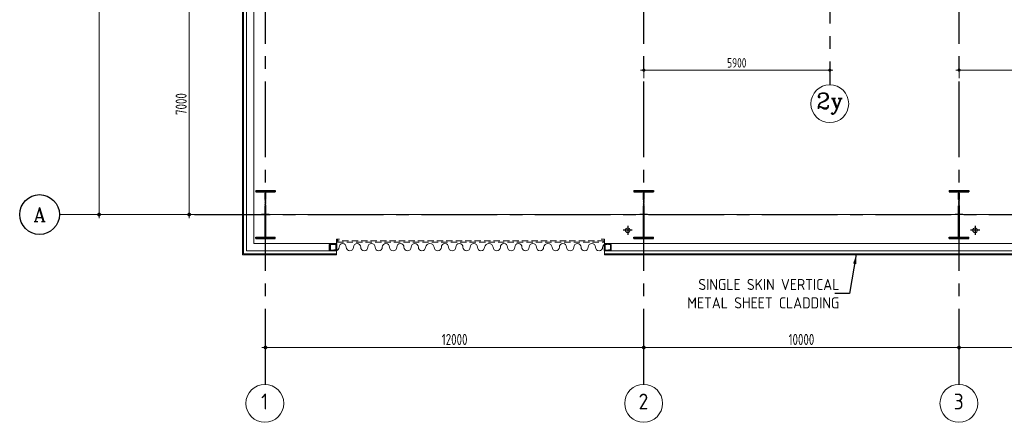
# Model space of a CAD drawing. Extents: x -7650383 to 4934791, y -137560 to 1826789.
# Tile 4 of 256: x 608471 to 639701, y -55562 to -42802. Entities that reach past the tile are written whole.
import ezdxf
from ezdxf.enums import TextEntityAlignment as Align

# ---------------------------------------------------------------- set-up
doc = ezdxf.new("R2010")
doc.units = 0
doc.header["$LTSCALE"] = 800
doc.header["$MEASUREMENT"] = 0
for name, pattern in [('CENTER', [2, 1.25, -0.25, 0.25, -0.25]), ('CENTER2', [1.125, 0.75, -0.125, 0.125, -0.125]), ('STG & GTG EQUIPMENT AT 0.000M LVL$0$HIDDEN', [0.375, 0.25, -0.125])]:
    doc.linetypes.add(name, pattern=pattern)
doc.layers.get('0').update_dxf_attribs({"linetype": 'CONTINUOUS'})
for name, color, linetype in [('0-7-COL', 2, 'CENTER'), ('CL', 2, 'CENTER2'), ('COL', 1, 'CENTER'), ('GRID', 8, 'CENTER'), ('HATCH', 9, 'CONTINUOUS'), ('TEXT', 3, 'CONTINUOUS')]:
    doc.layers.add(name, color=color, linetype=linetype)
for name, color, linetype, lineweight in [('A-REMOVABLE GRATING', 252, 'CONTINUOUS', 9), ('CLAD-1', 3, 'CONTINUOUS', 15), ('CLAD-2', 7, 'CONTINUOUS', 15), ('COLUMN', 6, 'CONTINUOUS', 30), ('DIM', 4, 'CONTINUOUS', 13), ('dimension line', 4, 'CONTINUOUS', 13), ('DOOR', 235, 'CONTINUOUS', 13), ('RAINWATER', 2, 'CONTINUOUS', 15), ('STG   AT 0.000M SHUTTER', 2, 'STG & GTG EQUIPMENT AT 0.000M LVL$0$HIDDEN', 13), ('STG  AT 0.000M LVL ROLLING SHUTTER FRAME', 4, 'CONTINUOUS', 13), ('WALL', 6, 'CONTINUOUS', 18)]:
    doc.layers.add(name, color=color, linetype=linetype, lineweight=lineweight)
doc.styles.add('COMPLEX', font='complex')
doc.styles.add('nik', font='isocp.shx')
doc.styles.add('ROMANC', font='romanc')
doc.styles.add('ROMANS', font='ISO9.shx', dxfattribs={"width": 0.8})
doc.styles.get("Standard").update_dxf_attribs({"font": 'ISO9'})
doc.dimstyles.new('barka', dxfattribs={"dimscale": 100, "dimtxt": 3.5, "dimasz": 1.2, "dimexe": 2.5, "dimexo": 2.5, "dimgap": 0.8, "dimtad": 1, "dimdsep": 46, "dimtxsty": 'ROMANS', "dimblk": 'DDOT1', "dimcen": 0, "dimclrd": 256, "dimclre": 256, "dimclrt": 2, "dimadec": 0, "dimazin": 2, "dimtp": 0.1, "dimtm": 0.1, "dimtfac": 0.71, "dimtmove": 2, "dimatfit": 3, "dimlwd": -1, "dimlwe": -1, "dimarcsym": 0})
doc.dimstyles.new('barka INTERNAL DIM', dxfattribs={"dimscale": 100, "dimtxt": 3, "dimasz": 1, "dimexe": 2.5, "dimexo": 1.5, "dimgap": 0.8, "dimtad": 1, "dimdsep": 46, "dimtxsty": 'ROMANS', "dimblk": 'DDOT1', "dimcen": 0, "dimclrd": 256, "dimclre": 256, "dimclrt": 2, "dimadec": 0, "dimazin": 2, "dimtp": 0.1, "dimtm": 0.1, "dimtfac": 0.71, "dimtmove": 2, "dimatfit": 3, "dimlwd": -1, "dimlwe": -1, "dimarcsym": 0})
doc.dimstyles.get("Standard").update_dxf_attribs({"dimtxt": 0.18, "dimasz": 0.18, "dimexe": 0.18, "dimexo": 0.0625, "dimgap": 0.09, "dimtad": 0, "dimtih": 1, "dimtoh": 1, "dimdec": 4, "dimzin": 0, "dimdsep": 46, "dimtxsty": 'Standard', "dimcen": 0.09, "dimadec": 0, "dimazin": 0, "dimtfac": 1, "dimtdec": 4, "dimtofl": 0, "dimtmove": 0, "dimatfit": 3, "dimfxl": 1, "dimtolj": 1, "dimtzin": 0, "dimarcsym": 0})

# ---------------------------------------------------------------- blocks, each defined once
blk = doc.blocks.new('A$C41E52089')
at = {"layer": 'COL'}
h = blk.add_hatch(dxfattribs=at)
h.set_pattern_fill('ANSI31', color=256, scale=100, style=0)
h.paths.add_polyline_path([(310, -720), (0, -720), (0, -760), (310, -760)])
h.paths.add_polyline_path([(0, -720), (-310, -720), (-310, -760), (0, -760)])
h.paths.add_polyline_path([(0, 0), (-13, 0), (-13, -720), (0, -720)])
h.paths.add_polyline_path([(0, 720), (-13, 720), (-13, 0), (0, 0)])
h.paths.add_polyline_path([(12, 0), (0, 0), (0, -720), (12, -720)])
h.paths.add_polyline_path([(12, 720), (0, 720), (0, 0), (12, 0)])
h.paths.add_polyline_path([(310, 760), (0, 760), (0, 720), (12, 720), (310, 720)])
h.paths.add_polyline_path([(0, 760), (-310, 760), (-310, 720), (0, 720)])
for p, q in [((-310, 760), (310, 760)), ((-310, 760), (-310, 720)), ((-310, 720), (310, 720)), ((-13, -720), (-13, 720)), ((12, -720), (12, 720)), ((310, 760), (310, 720)), ((-310, -720), (310, -720)), ((-310, -760), (-310, -720)), ((-310, -760), (310, -760)), ((310, -760), (310, -720))]:
    blk.add_line(p, q, dxfattribs=at)
at = {"layer": 'COL', "color": 2}
for p, q in [((0, -800), (0, 800)), ((123, 0), (-123, 0))]:
    blk.add_line(p, q, dxfattribs=at)
blk = doc.blocks.new('DDOT1')
blk.add_line((-1, 0), (1, 0))
at = {"const_width": 0.5}
blk.add_lwpolyline([(-0.25, 0, 1), (0.25, 0, 1)], format="xyb", close=True, dxfattribs=at)
blk = doc.blocks.new('*D419')
at = {"layer": 'dimension line', "transparency": 16777216}
for p, q in [((638266, -53113), (638266, -52942)), ((648266, -53113), (648266, -52942)), ((648146, -53192), (638386, -53192))]:
    blk.add_line(p, q, dxfattribs=at)
at = {"layer": 'dimension line', "transparency": 16777216, "xscale": 119.9999999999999, "yscale": 119.9999999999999, "zscale": 119.9999999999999, "rotation": 180}
blk.add_blockref('DDOT1', (638266, -53192), dxfattribs=at)
at = {"layer": 'dimension line', "transparency": 16777216, "xscale": 119.9999999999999, "yscale": 119.9999999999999, "zscale": 119.9999999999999}
blk.add_blockref('DDOT1', (648266, -53192), dxfattribs=at)
at = {"layer": 'dimension line', "color": 2, "transparency": 16777216, "insert": (643266, -52937), "char_height": 350, "attachment_point": 5, "style": 'ROMANS'}
blk.add_mtext('10000', dxfattribs=at)
blk = doc.blocks.new('*D420')
at = {"layer": 'dimension line', "transparency": 16777216}
for p, q in [((628266, -53113), (628266, -52942)), ((638266, -53113), (638266, -52942)), ((638146, -53192), (628386, -53192))]:
    blk.add_line(p, q, dxfattribs=at)
at = {"layer": 'dimension line', "transparency": 16777216, "xscale": 119.9999999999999, "yscale": 119.9999999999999, "zscale": 119.9999999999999, "rotation": 180}
blk.add_blockref('DDOT1', (628266, -53192), dxfattribs=at)
at = {"layer": 'dimension line', "transparency": 16777216, "xscale": 119.9999999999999, "yscale": 119.9999999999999, "zscale": 119.9999999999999}
blk.add_blockref('DDOT1', (638266, -53192), dxfattribs=at)
at = {"layer": 'dimension line', "color": 2, "transparency": 16777216, "insert": (633266, -52937), "char_height": 350, "attachment_point": 5, "style": 'ROMANS'}
blk.add_mtext('10000', dxfattribs=at)
blk = doc.blocks.new('*D421')
at = {"layer": 'dimension line', "transparency": 16777216}
for p, q in [((616266, -53113), (616266, -52942)), ((628266, -53113), (628266, -52942)), ((628146, -53192), (616386, -53192))]:
    blk.add_line(p, q, dxfattribs=at)
at = {"layer": 'dimension line', "transparency": 16777216, "xscale": 119.9999999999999, "yscale": 119.9999999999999, "zscale": 119.9999999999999, "rotation": 180}
blk.add_blockref('DDOT1', (616266, -53192), dxfattribs=at)
at = {"layer": 'dimension line', "transparency": 16777216, "xscale": 119.9999999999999, "yscale": 119.9999999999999, "zscale": 119.9999999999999}
blk.add_blockref('DDOT1', (628266, -53192), dxfattribs=at)
at = {"layer": 'dimension line', "color": 2, "transparency": 16777216, "insert": (622266, -52937), "char_height": 350, "attachment_point": 5, "style": 'ROMANS'}
blk.add_mtext('12000', dxfattribs=at)
blk = doc.blocks.new('clm')
at = {"layer": 'COL', "linetype": 'ByBlock'}
for p, q in [((38261, 118607), (38261, 118427)), ((38261, 118607), (38269, 118607)), ((38261, 118607), (38269, 118607)), ((38261, 118607), (38261, 118427)), ((38261, 118427), (38269, 118427)), ((38261, 118427), (38269, 118427)), ((38344, 118617), (38269, 118617)), ((38269, 118617), (38269, 118417)), ((38269, 118617), (38269, 118417)), ((38344, 118617), (38269, 118617)), ((38269, 118417), (38344, 118417)), ((38269, 118417), (38344, 118417)), ((38459, 118625), (38279, 118625)), ((38279, 118617), (38279, 118625)), ((38279, 118617), (38279, 118625)), ((38279, 118417), (38279, 118409)), ((38279, 118417), (38279, 118409)), ((38459, 118409), (38279, 118409)), ((38344, 118617), (38469, 118617)), ((38469, 118417), (38344, 118417)), ((38459, 118617), (38459, 118625)), ((38459, 118417), (38459, 118409)), ((38469, 118617), (38469, 118417)), ((38477, 118607), (38469, 118607)), ((38477, 118427), (38469, 118427)), ((38477, 118607), (38477, 118427))]:
    blk.add_line(p, q, dxfattribs=at)
for points in [[(38344, 118417), (38344, 118420, 0.401544), (38338, 118426), (38280, 118429, -0.401544), (38275, 118435), (38275, 118599, -0.401544), (38280, 118605), (38338, 118608, 0.401544), (38344, 118614), (38344, 118617)], [(38344, 118417), (38344, 118420, 0.401544), (38338, 118426), (38280, 118429, -0.401544), (38275, 118435), (38275, 118599, -0.401544), (38280, 118605), (38338, 118608, 0.401544), (38344, 118614), (38344, 118617)], [(38394, 118417), (38394, 118420, -0.401544), (38399, 118426), (38457, 118429, 0.401544), (38463, 118435), (38463, 118599, 0.401544), (38457, 118605), (38399, 118608, -0.401544), (38394, 118614), (38394, 118617)]]:
    blk.add_lwpolyline(points, format="xyb", dxfattribs=at)
blk = doc.blocks.new('GRD')
at = {"layer": 'CL', "linetype": 'Continuous'}
blk.add_circle((0, 419.99985), 419.99985, dxfattribs=at)
at = {"layer": 'CL', "color": 4, "style": 'COMPLEX'}
blk.add_attdef('GRD', text='', height=300, dxfattribs=at).set_placement((0, 419.99985), align=Align.MIDDLE)
blk = doc.blocks.new('*D429')
at = {"layer": 'dimension line', "transparency": 16777216}
for p, q in [((610739, -23977), (610739, -23977)), ((610989, -48857), (610989, -24097)), ((610739, -48977), (610739, -48977))]:
    blk.add_line(p, q, dxfattribs=at)
at = {"layer": 'dimension line', "transparency": 16777216, "xscale": 119.9999999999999, "yscale": 119.9999999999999, "zscale": 119.9999999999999}
for p, rotation in [((610989, -23977), 90), ((610989, -48977), 270)]:
    blk.add_blockref('DDOT1', p, dxfattribs=dict(at, rotation=rotation))
at = {"layer": 'dimension line', "color": 2, "transparency": 16777216, "insert": (610734, -36477), "char_height": 350, "attachment_point": 5, "rotation": 90, "style": 'ROMANS'}
blk.add_mtext('25000', dxfattribs=at)
blk = doc.blocks.new('*D431')
at = {"layer": 'dimension line', "transparency": 16777216}
for p, q in [((614167, -41977), (613597, -41977)), ((613847, -48857), (613847, -42097)), ((614559, -48977), (613597, -48977))]:
    blk.add_line(p, q, dxfattribs=at)
at = {"layer": 'dimension line', "transparency": 16777216, "xscale": 119.9999999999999, "yscale": 119.9999999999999, "zscale": 119.9999999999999}
for p, rotation in [((613847, -41977), 90), ((613847, -48977), 270)]:
    blk.add_blockref('DDOT1', p, dxfattribs=dict(at, rotation=rotation))
at = {"layer": 'dimension line', "color": 2, "transparency": 16777216, "insert": (613592, -45477), "char_height": 350, "attachment_point": 5, "rotation": 90, "style": 'ROMANS'}
blk.add_mtext('7000', dxfattribs=at)
blk = doc.blocks.new('*D443')
at = {"layer": 'DIM', "transparency": 16777216}
for p, q in [((628266, -44136), (628266, -44650)), ((634166, -44136), (634166, -44650)), ((634066, -44400), (628366, -44400))]:
    blk.add_line(p, q, dxfattribs=at)
at = {"layer": 'DIM', "transparency": 16777216, "xscale": 100, "yscale": 100, "zscale": 100, "rotation": 180}
blk.add_blockref('DDOT1', (628266, -44400), dxfattribs=at)
at = {"layer": 'DIM', "transparency": 16777216, "xscale": 100, "yscale": 100, "zscale": 100}
blk.add_blockref('DDOT1', (634166, -44400), dxfattribs=at)
at = {"layer": 'DIM', "color": 2, "transparency": 16777216, "insert": (631216, -44170), "char_height": 300, "attachment_point": 5, "style": 'ROMANS'}
blk.add_mtext('5900', dxfattribs=at)
blk = doc.blocks.new('*D444')
at = {"layer": 'DIM', "transparency": 16777216}
for p, q in [((638266, -44103), (638266, -44650)), ((644366, -44103), (644366, -44650)), ((638366, -44400), (644266, -44400))]:
    blk.add_line(p, q, dxfattribs=at)
at = {"layer": 'DIM', "transparency": 16777216, "xscale": 100, "yscale": 100, "zscale": 100, "rotation": 180}
blk.add_blockref('DDOT1', (638266, -44400), dxfattribs=at)
at = {"layer": 'DIM', "transparency": 16777216, "xscale": 100, "yscale": 100, "zscale": 100}
blk.add_blockref('DDOT1', (644366, -44400), dxfattribs=at)
at = {"layer": 'DIM', "color": 2, "transparency": 16777216, "insert": (641316, -44170), "char_height": 300, "attachment_point": 5, "style": 'ROMANS'}
blk.add_mtext('6100', dxfattribs=at)

msp = doc.modelspace()

# ---------------------------------------------------------------- linework, layer by layer
at = {"layer": 'A-REMOVABLE GRATING'}
msp.add_line((609730.6, -48977.4), (712427.4, -48977.4), dxfattribs=at)
at = {"layer": 'CL'}
for p, q in [((627755.6, -49332.4), (627755.6, -49622.4)), ((638775.7, -49332.4, 100), (638775.7, -49622.4, 100)), ((627900.6, -49477.4), (627610.6, -49477.4)), ((638920.7, -49477.4, 100), (638630.7, -49477.4, 100))]:
    msp.add_line(p, q, dxfattribs=at)
at = {"layer": 'CLAD-1'}
for p, q in [((615537.6, -50255.4), (618515.6, -50255.4)), ((618515.6, -50127.8), (618515.6, -50255.4)), ((627015.6, -50127.4), (627015.6, -50255.4)), ((627015.6, -50255.4), (643137.6, -50255.4))]:
    msp.add_line(p, q, dxfattribs=at)
at = {"layer": 'CLAD-1', "flags": 128}
for points in [[(616022.6, -15470.6), (616022.6, -22699.4), (615537.6, -22699.4), (615537.6, -50255.4)], [(616050.6, -15470.6), (616050.6, -22727.4), (615565.6, -22727.4), (615565.6, -50227.4), (618515.6, -50227.4)], [(627015.6, -50227.4), (643165.6, -50227.4)]]:
    msp.add_lwpolyline(points, dxfattribs=at)
at = {"layer": 'DIM', "color": 2}
for centre in [(634165.6, -45464.5), (616245.6, -54962.3), (628261.1, -54962.1), (638261.1, -54962.3)]:
    msp.add_circle(centre, 600, dxfattribs=at)
at = {"layer": 'DOOR', "linetype": 'Continuous'}
for p, q in [((618557.5, -49787.2), (618515.6, -49787.2)), ((626968.5, -49971), (627015.6, -49971))]:
    msp.add_line(p, q, dxfattribs=at)
for centre, radius, start, end in [((618715.3, -50012.4), 114.3, 0, 180), ((619172.6, -50012.4), 114.3, 0, 180), ((619630, -50012.4), 114.3, 0, 180), ((620087.3, -50012.4), 114.3, 0, 180), ((620544.7, -50012.4), 114.3, 0, 180), ((621002, -50012.4), 114.3, 0, 180), ((621002, -50012.4), 114.3, 0, 180), ((621480.6, -50033.6), 137.3, 8.91071, 171.08929), ((621959.3, -50012.4), 114.3, 0, 180), ((622416.6, -50012.4), 114.3, 0, 180), ((622874, -50012.4), 114.3, 0, 180), ((622874, -50012.4), 114.3, 0, 180), ((623352.6, -50033.6), 137.3, 8.91071, 171.08929), ((623831.2, -50012.4), 114.3, 0, 180), ((624288.5, -50012.4), 114.3, 0, 180), ((624745.9, -50012.4), 114.3, 0, 180), ((624745.9, -50012.4), 114.3, 0, 180), ((625224.5, -50033.6), 137.3, 8.91071, 171.08929), ((625703.1, -50012.4), 114.3, 0, 180), ((626160.5, -50012.4), 114.3, 0, 180), ((626617.8, -50012.4), 114.3, 0, 180), ((626617.8, -50012.4), 114.3, 0, 180), ((627096.4, -50033.6), 137.3, 126.06352, 171.08929), ((618486.6, -50012.4), 114.3, 284.71505, 0), ((618944, -50012.4), 114.3, 180, 0), ((619401.3, -50012.4), 114.3, 180, 0), ((619858.7, -50012.4), 114.3, 180, 0), ((620316, -50012.4), 114.3, 180, 0), ((620773.4, -50012.4), 114.3, 180, 0), ((621230.7, -50012.4), 114.3, 180, 0), ((621730.6, -50012.4), 114.3, 180, 0), ((622187.9, -50012.4), 114.3, 180, 0), ((622645.3, -50012.4), 114.3, 180, 0), ((623102.6, -50012.4), 114.3, 180, 0), ((623602.5, -50012.4), 114.3, 180, 0), ((624059.9, -50012.4), 114.3, 180, 0), ((624517.2, -50012.4), 114.3, 180, 0), ((624974.6, -50012.4), 114.3, 180, 0), ((625474.4, -50012.4), 114.3, 180, 0), ((625931.8, -50012.4), 114.3, 180, 0), ((626389.2, -50012.4), 114.3, 180, 0), ((626846.5, -50012.4), 114.3, 180, 0)]:
    msp.add_arc(centre, radius, start, end, dxfattribs=at)
at = {"layer": 'GRID', "linetype": 'CENTER2', "ltscale": 4}
for p, q in [((616265.6, -54362.6), (616265.6, -6939.4)), ((628265.6, -54362.1), (628265.6, -6939.4)), ((638265.6, -54362.3), (638265.6, -6939.4)), ((634165.6, -40527.4), (634165.6, -44864.5)), ((614015.3, -48977.4), (723686.4, -48977.4))]:
    msp.add_line(p, q, dxfattribs=at)
at = {"layer": 'HATCH', "color": 1}
for p, q in [((618515.6, -49897.8), (618515.6, -50127.8)), ((627016.3, -49897.8), (627016.3, -50127.8))]:
    msp.add_line(p, q, dxfattribs=at)
at = {"layer": 'RAINWATER'}
for centre in [(627755.6, -49477.4, -100), (638775.7, -49477.4)]:
    msp.add_circle(centre, 75, dxfattribs=at)
at = {"layer": 'STG   AT 0.000M SHUTTER'}
msp.add_lwpolyline([(618542, -49857.4), (627001.5, -49857.4), (627001.5, -49807.4), (618542, -49807.4)], close=True, dxfattribs=at)
at = {"layer": 'STG  AT 0.000M LVL ROLLING SHUTTER FRAME'}
for p, q in [((618515.6, -49907.4), (618515.6, -49757.4)), ((618515.6, -49757.4), (618615.6, -49757.4)), ((627015.6, -49757.4), (626915.6, -49757.4)), ((627015.6, -49907.4), (627015.6, -49757.4))]:
    msp.add_line(p, q, dxfattribs=at)
at = {"layer": 'WALL'}
for p, q in [((615665.6, -22827.4), (615665.6, -50127.4)), ((615895.6, -49897.4), (618515.6, -49897.4)), ((618515.6, -50127.4), (618515.6, -49897.4)), ((618515.6, -50127.4), (618515.6, -49897.4)), ((618515.6, -49897.4), (618515.6, -50127.4)), ((627015.6, -50127.4), (627015.6, -49897.4)), ((627015.6, -49897.4), (643495.6, -49897.4)), ((627016.3, -50127.4), (627016.3, -49897.4)), ((627016.3, -50127.4), (627016.3, -49897.4)), ((615665.6, -50127.4), (618515.6, -50127.4)), ((627016.3, -50127.4), (643265.6, -50127.4))]:
    msp.add_line(p, q, dxfattribs=at)
msp.add_lwpolyline([(615665.6, -12747.4), (616380.6, -12747.4), (616380.6, -23057.4), (615895.6, -23057.4), (615895.6, -49897.4)], dxfattribs=at)

# ---------------------------------------------------------------- block references
at = {"layer": 'COL'}
for p in [(616265.6, -48977.4), (628265.6, -48977.4), (638265.6, -48977.4)]:
    msp.add_blockref('A$C41E52089', p, dxfattribs=at)
at = {"layer": 'COLUMN', "rotation": 180}
msp.add_blockref('clm', (656776.2, 68504.8), dxfattribs=at)
at = {"layer": 'COLUMN', "xscale": -1, "rotation": 180}
msp.add_blockref('clm', (588755.8, 68504.8), dxfattribs=at)
at = {"layer": 'DIM'}
ref = msp.add_blockref('GRD', (609100.6, -48347.4), dxfattribs=dict(at, xscale=1.5, yscale=1.5, zscale=1.5, rotation=180))
ref.add_attrib('GRD', 'A', dxfattribs={"layer": 'CL', "color": 4, "height": 450, "style": 'COMPLEX'}).set_placement((609100.6, -48977.4), align=Align.MIDDLE)

# ---------------------------------------------------------------- texts
at = {"layer": '0-7-COL', "color": 6, "linetype": 'Continuous', "style": 'ROMANS'}
for s, p in [('1', (616239.8, -54903.2)), ('2', (628255.2, -54903)), ('3', (638255.2, -54903.2))]:
    msp.add_text(s, height=500, dxfattribs=at).set_placement(p, align=Align.MIDDLE)
at = {"layer": 'TEXT', "style": 'ROMANC'}
msp.add_text('2y', height=500, dxfattribs=at).set_placement((634165.6, -45464.5), align=Align.MIDDLE)
at = {"layer": 'TEXT', "insert": (634468.5, -51018.5), "char_height": 350, "width": 5600.491, "attachment_point": 3, "style": 'nik'}
msp.add_mtext('SINGLE SKIN VERTICAL METAL SHEET CLADDING', dxfattribs=at)

# ---------------------------------------------------------------- dimensions: what is measured, and where the dimension line sits
at = {"layer": 'DIM'}
for base, p1, p2, picture, middle in [((628265.6, -44400.3), (634165.6, -43986.3), (628265.6, -43986.3), '*D443', (631215.6, -44170.3)), ((644365.6, -44400.3), (638265.6, -43952.9), (644365.6, -43952.9), '*D444', (641315.6, -44170.3))]:
    dim = msp.add_linear_dim(base=base, p1=p1, p2=p2, dimstyle='barka INTERNAL DIM', override={"dimdec": 0, "dimtmove": 0}, dxfattribs=at)
    dim.commit()
    dim.dimension.update_dxf_attribs({"geometry": picture, "text_midpoint": middle})
at = {"layer": 'dimension line'}
for base, p1, p2, picture, middle in [((610989, -23977.2), (610989, -48977.4), (610989, -23977.2), '*D429', (610734, -36477.3)), ((613847, -41977.4), (614809.2, -48977.4), (614417, -41977.4), '*D431', (613592, -45477.4))]:
    dim = msp.add_linear_dim(base=base, p1=p1, p2=p2, angle=90, dimstyle='barka', override={"dimdec": 0, "dimtmove": 0}, dxfattribs=at)
    dim.commit()
    dim.dimension.update_dxf_attribs({"geometry": picture, "text_midpoint": middle})
for base, p1, p2, picture, middle in [((616265.6, -53192.3), (628265.6, -53362.5), (616265.6, -53362.5), '*D421', (622265.6, -52937.3)), ((628265.6, -53192.3), (638265.6, -53362.5), (628265.6, -53362.5), '*D420', (633265.6, -52937.3)), ((638265.6, -53192.3), (648265.6, -53362.5), (638265.6, -53362.5), '*D419', (643265.6, -52937.3))]:
    dim = msp.add_linear_dim(base=base, p1=p1, p2=p2, dimstyle='barka', override={"dimdec": 0, "dimtmove": 0}, dxfattribs=at)
    dim.commit()
    dim.dimension.update_dxf_attribs({"geometry": picture, "text_midpoint": middle})

# ---------------------------------------------------------------- leaders
at = {"layer": 'CLAD-2'}
msp.add_leader([(635006.2, -50241.1), (634792.9, -51477.8), (634323.4, -51477.8)], dimstyle='Standard', override={"dimtxt": 350, "dimasz": 300, "dimexe": 0, "dimexo": 0, "dimgap": 100, "dimtad": 0, "dimtih": 0, "dimtoh": 0, "dimdec": 0, "dimtxsty": 'ROMANS', "dimcen": 0, "dimclrd": 9, "dimclre": 9, "dimclrt": 256, "dimtdec": 0, "dimtix": 1, "dimtofl": 1, "dimatfit": 0}, dxfattribs=at)

doc.saveas('drawing.dxf')
